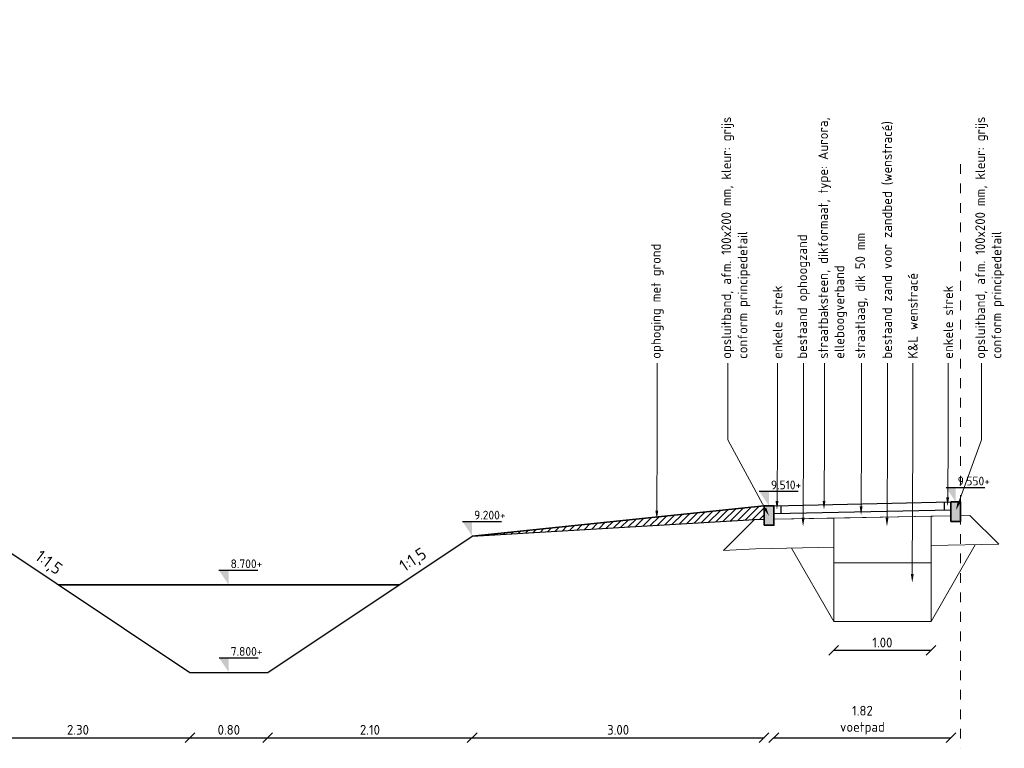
# Model space of a CAD drawing. Header units: metres. Extents: x 133 to 690, y 59 to 257.
# Tile 18 of 84: x 232 to 242, y 88 to 96. Entities that reach past the tile are written whole.
import ezdxf
from ezdxf import colors
from ezdxf.entities.mleader import LeaderData, LeaderLine
from ezdxf.math import Vec2, Vec3

# ---------------------------------------------------------------- set-up
doc = ezdxf.new("R2010")
doc.units = ezdxf.units.M
doc.header["$LTSCALE"] = 0.05
doc.linetypes.add('XX-AFBREEK', pattern=[7, 4, -1, 1, -1])
doc.layers.add('B-WE-GW-BESTAAND-MAAIVELD-GD', color=253, linetype='GW-MAAIVELD')
doc.layers.add('TM00_MAATVOERING', color=1, linetype='Continuous')
for name, color, linetype, lineweight in [('B-WE-GW-ONTGRAVINGSVAK-G', 253, 'Continuous', 18), ('B-WE-GW-WENSTRACÉ-G', 253, 'Continuous', 18), ('B-WE-OG-WATER-GD', 253, 'Continuous', 35), ('B-WE-VH-VERHARDING_FUNDERING-G', 253, 'Continuous', 18), ('N-WE-GW-GRONDWERKLIJN-GD', 1, 'Continuous', 30), ('N-WE-GW-SROND-AANVULLEN-AD-50', 11, 'Continuous', 18), ('N-WE-VH-KANTOPSLUITING-A', 253, 'Continuous', 35), ('N-WE-VH-KANTOPSLUITING-G', 3, 'Continuous', 35), ('N-WE-VH-VERHARDING_FUNDERING-GD', 1, 'Continuous', 15), ('N-WE-VH-VERHARDING_STRAATBAKSTEEN-GD', 2, 'Continuous', 25), ('X-XX-AL-AANPIJLING-T18', 10, 'Continuous', 15), ('X-XX-AL-AANPIJLING-T25', 7, 'Continuous', 20), ('X-XX-AL-AFBREEKLIJN-G', 7, 'XX-AFBREEK', 20), ('X-XX-AL-PEILMAAT-SD', 7, 'Continuous', 25)]:
    doc.layers.add(name, color=color, linetype=linetype, lineweight=lineweight)
doc.layers.add('TL00_HULPLAAG', color=211, linetype='Continuous', plot=False)
doc.styles.add('NLCS-ISO', font='NLCS-ISO.ttf')
doc.styles.add('NLCS-ISO-M50-T25', font='NLCS-ISO.ttf', dxfattribs={"height": 0.125})
doc.linetypes.add('GW-MAAIVELD', pattern='A,12,[40,NLCS.SHX,S=1,R=0,X=0,Y=-0.5],12', length=24)
doc.dimstyles.new('NLCS RODOR-DIM-050', dxfattribs={"dimscale": 0.05, "dimtxt": 2, "dimasz": 2, "dimexe": 1.25, "dimexo": 0.625, "dimtad": 1, "dimzin": 1, "dimdsep": 46, "dimtxsty": 'NLCS-ISO', "dimblk": 'OBLIQUE', "dimcen": 0, "dimse1": 1, "dimse2": 1, "dimclrd": 256, "dimclre": 1, "dimclrt": 256, "dimadec": 0, "dimazin": 0, "dimtfac": 1, "dimtmove": 2, "dimatfit": 3, "dimfxl": 1, "dimtolj": 1, "dimtzin": 0, "dimlwd": -1, "dimlwe": -1, "dimarcsym": 0})

# ---------------------------------------------------------------- blocks, each defined once
blk = doc.blocks.new('Opsluitband 10x20')
at = {"layer": 'N-WE-VH-KANTOPSLUITING-A'}
h = blk.add_hatch(color=253, dxfattribs=at)
h.dxf.hatch_style = 1
h.paths.add_polyline_path([(0, -0.2), (0, 0), (0.1, 0), (0.1, -0.2)])
at = {"layer": 'N-WE-VH-KANTOPSLUITING-G', "flags": 128}
blk.add_lwpolyline([(0, -0.2), (0, 0), (0.1, 0), (0.1, -0.2)], close=True, dxfattribs=at)
blk = doc.blocks.new('SAL-PEILMAAT_INFRACAD_H01-SOD')
blk.add_line((-2, 3), (6, 3))
blk.add_solid([(-2, 3), (0, 3), (0, 0)])
at = {"style": 'NLCS-ISO'}
blk.add_attdef('...', (0.4, 3.4), '', height=1.8, dxfattribs=at)
blk = doc.blocks.new('_Oblique')
at = {"color": 0, "linetype": 'ByBlock', "lineweight": -2}
blk.add_line((-0.5, -0.5), (0.5, 0.5), dxfattribs=at)
blk = doc.blocks.new('*D52')
at = {"layer": 'Defpoints', "color": 0, "transparency": 16777216}
for p in [(239.771, 90.347), (241.59, 90.387), (241.59, 88.465)]:
    blk.add_point(p, dxfattribs=at)
at = {"layer": 'TM00_MAATVOERING', "transparency": 16777216}
blk.add_line((239.771, 88.465), (241.59, 88.465), dxfattribs=at)
at = {"layer": 'TM00_MAATVOERING', "transparency": 16777216, "xscale": 0.1, "yscale": 0.1, "zscale": 0.1, "rotation": 180}
blk.add_blockref('_Oblique', (239.771, 88.465), dxfattribs=at)
at = {"layer": 'TM00_MAATVOERING', "transparency": 16777216, "xscale": 0.1, "yscale": 0.1, "zscale": 0.1}
blk.add_blockref('_Oblique', (241.59, 88.465), dxfattribs=at)
at = {"layer": 'TM00_MAATVOERING', "transparency": 16777216, "insert": (240.681, 88.645), "char_height": 0.1, "attachment_point": 5, "style": 'NLCS-ISO'}
blk.add_mtext('\\A1;1.82\\Pvoetpad', dxfattribs=at)
blk = doc.blocks.new('*D53')
at = {"layer": 'Defpoints', "color": 0, "transparency": 16777216}
for p in [(240.386, 90.826), (241.386, 90.844), (240.386, 89.362)]:
    blk.add_point(p, dxfattribs=at)
at = {"layer": 'TM00_MAATVOERING', "transparency": 16777216}
blk.add_line((241.386, 89.362), (240.386, 89.362), dxfattribs=at)
at = {"layer": 'TM00_MAATVOERING', "transparency": 16777216, "xscale": 0.1, "yscale": 0.1, "zscale": 0.1, "rotation": 180}
blk.add_blockref('_Oblique', (240.386, 89.362), dxfattribs=at)
at = {"layer": 'TM00_MAATVOERING', "transparency": 16777216, "xscale": 0.1, "yscale": 0.1, "zscale": 0.1}
blk.add_blockref('_Oblique', (241.386, 89.362), dxfattribs=at)
at = {"layer": 'TM00_MAATVOERING', "transparency": 16777216, "insert": (240.886, 89.443), "char_height": 0.1, "attachment_point": 5, "style": 'NLCS-ISO'}
blk.add_mtext('\\A1;1.00', dxfattribs=at)
blk = doc.blocks.new('*D78')
at = {"layer": 'Defpoints', "color": 0, "transparency": 16777216}
for p in [(231.471, 90.167), (233.771, 88.637), (233.771, 88.465)]:
    blk.add_point(p, dxfattribs=at)
at = {"layer": 'TM00_MAATVOERING', "transparency": 16777216}
blk.add_line((231.471, 88.465), (233.771, 88.465), dxfattribs=at)
at = {"layer": 'TM00_MAATVOERING', "transparency": 16777216, "xscale": 0.1, "yscale": 0.1, "zscale": 0.1, "rotation": 180}
blk.add_blockref('_Oblique', (231.471, 88.465), dxfattribs=at)
at = {"layer": 'TM00_MAATVOERING', "transparency": 16777216, "xscale": 0.1, "yscale": 0.1, "zscale": 0.1}
blk.add_blockref('_Oblique', (233.771, 88.465), dxfattribs=at)
at = {"layer": 'TM00_MAATVOERING', "transparency": 16777216, "insert": (232.621, 88.547), "char_height": 0.1, "attachment_point": 5, "style": 'NLCS-ISO'}
blk.add_mtext('\\A1;2.30', dxfattribs=at)
blk = doc.blocks.new('*D79')
at = {"layer": 'Defpoints', "color": 0, "transparency": 16777216}
for p in [(233.771, 88.637), (234.571, 88.637), (234.571, 88.465)]:
    blk.add_point(p, dxfattribs=at)
at = {"layer": 'TM00_MAATVOERING', "transparency": 16777216}
blk.add_line((233.771, 88.465), (234.571, 88.465), dxfattribs=at)
at = {"layer": 'TM00_MAATVOERING', "transparency": 16777216, "xscale": 0.1, "yscale": 0.1, "zscale": 0.1, "rotation": 180}
blk.add_blockref('_Oblique', (233.771, 88.465), dxfattribs=at)
at = {"layer": 'TM00_MAATVOERING', "transparency": 16777216, "xscale": 0.1, "yscale": 0.1, "zscale": 0.1}
blk.add_blockref('_Oblique', (234.571, 88.465), dxfattribs=at)
at = {"layer": 'TM00_MAATVOERING', "transparency": 16777216, "insert": (234.171, 88.547), "char_height": 0.1, "attachment_point": 5, "style": 'NLCS-ISO'}
blk.add_mtext('\\A1;0.80', dxfattribs=at)
blk = doc.blocks.new('*D80')
at = {"layer": 'Defpoints', "color": 0, "transparency": 16777216}
for p in [(236.671, 90.037), (234.571, 88.637), (236.671, 88.465)]:
    blk.add_point(p, dxfattribs=at)
at = {"layer": 'TM00_MAATVOERING', "transparency": 16777216}
blk.add_line((234.571, 88.465), (236.671, 88.465), dxfattribs=at)
at = {"layer": 'TM00_MAATVOERING', "transparency": 16777216, "xscale": 0.1, "yscale": 0.1, "zscale": 0.1, "rotation": 180}
blk.add_blockref('_Oblique', (234.571, 88.465), dxfattribs=at)
at = {"layer": 'TM00_MAATVOERING', "transparency": 16777216, "xscale": 0.1, "yscale": 0.1, "zscale": 0.1}
blk.add_blockref('_Oblique', (236.671, 88.465), dxfattribs=at)
at = {"layer": 'TM00_MAATVOERING', "transparency": 16777216, "insert": (235.621, 88.547), "char_height": 0.1, "attachment_point": 5, "style": 'NLCS-ISO'}
blk.add_mtext('\\A1;2.10', dxfattribs=at)
blk = doc.blocks.new('*D81')
at = {"layer": 'Defpoints', "color": 0, "transparency": 16777216}
for p in [(239.671, 90.347), (236.671, 90.037), (239.671, 88.465)]:
    blk.add_point(p, dxfattribs=at)
at = {"layer": 'TM00_MAATVOERING', "transparency": 16777216}
blk.add_line((236.671, 88.465), (239.671, 88.465), dxfattribs=at)
at = {"layer": 'TM00_MAATVOERING', "transparency": 16777216, "xscale": 0.1, "yscale": 0.1, "zscale": 0.1, "rotation": 180}
blk.add_blockref('_Oblique', (236.671, 88.465), dxfattribs=at)
at = {"layer": 'TM00_MAATVOERING', "transparency": 16777216, "xscale": 0.1, "yscale": 0.1, "zscale": 0.1}
blk.add_blockref('_Oblique', (239.671, 88.465), dxfattribs=at)
at = {"layer": 'TM00_MAATVOERING', "transparency": 16777216, "insert": (238.171, 88.547), "char_height": 0.1, "attachment_point": 5, "style": 'NLCS-ISO'}
blk.add_mtext('\\A1;3.00', dxfattribs=at)

msp = doc.modelspace()

# ---------------------------------------------------------------- hatches: boundary and pattern name
at = {"layer": 'N-WE-GW-SROND-AANVULLEN-AD-50'}
h = msp.add_hatch(dxfattribs=at)
h.set_pattern_fill('AGW-WERK_AANVULLEN', color=256, scale=0.01, pattern_type=2)
h.set_pattern_definition([(45, (0, 0), (-0.035355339, 0.035355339), [])])
h.paths.add_polyline_path([(239.671, 90.847), (236.671, 90.537), (239.571, 90.707), (239.671, 90.709)])

# ---------------------------------------------------------------- linework, layer by layer
at = {"layer": 'B-WE-GW-BESTAAND-MAAIVELD-GD', "flags": 128}
msp.add_lwpolyline([(230.851, 90.507), (231.711, 90.507), (233.771, 89.137), (234.571, 89.137), (236.671, 90.537), (239.571, 90.707)], dxfattribs=at)
at = {"layer": 'B-WE-GW-ONTGRAVINGSVAK-G', "flags": 128}
for points in [[(241.386, 89.661), (241.841, 90.448)], [(240.386, 89.661), (239.951, 90.414)]]:
    msp.add_lwpolyline(points, dxfattribs=at)
at = {"layer": 'B-WE-GW-WENSTRACÉ-G', "flags": 128}
msp.add_lwpolyline([(240.386, 90.261), (240.386, 89.661), (241.386, 89.661), (241.386, 90.261)], close=True, dxfattribs=at)
at = {"layer": 'B-WE-OG-WATER-GD', "flags": 128}
msp.add_lwpolyline([(235.921, 90.037), (232.418, 90.037)], dxfattribs=at)
at = {"layer": 'B-WE-VH-VERHARDING_FUNDERING-G', "flags": 128}
for points in [[(241.69, 90.745), (241.786, 90.747)], [(241.786, 90.747), (242.081, 90.452)], [(239.252, 90.388), (239.571, 90.707)], [(239.571, 90.707), (239.671, 90.709)], [(239.771, 90.711), (241.59, 90.744)], [(240.386, 90.722), (240.386, 89.661)], [(241.386, 90.74), (241.386, 89.661)], [(241.386, 90.44), (242.081, 90.452)], [(239.252, 90.388), (239.583, 90.407), (240.386, 90.422)]]:
    msp.add_lwpolyline(points, dxfattribs=at)
at = {"layer": 'N-WE-GW-GRONDWERKLIJN-GD'}
msp.add_line((236.671, 90.537), (239.671, 90.847), dxfattribs=at)
at = {"layer": 'N-WE-GW-GRONDWERKLIJN-GD', "flags": 128}
msp.add_lwpolyline([(236.671, 90.537), (239.571, 90.707), (239.671, 90.709)], dxfattribs=at)
at = {"layer": 'N-WE-VH-VERHARDING_FUNDERING-GD', "flags": 128}
msp.add_lwpolyline([(239.771, 90.711), (240.386, 90.722), (241.386, 90.74), (241.59, 90.744)], dxfattribs=at)
at = {"layer": 'N-WE-VH-VERHARDING_STRAATBAKSTEEN-GD'}
for p, q in [((239.771, 90.847), (241.59, 90.887)), ((239.773, 90.767), (241.592, 90.807))]:
    msp.add_line(p, q, dxfattribs=at)
at = {"layer": 'N-WE-VH-VERHARDING_STRAATBAKSTEEN-GD', "flags": 128}
for points in [[(239.841, 90.849), (239.843, 90.769)], [(241.52, 90.886), (241.522, 90.806)]]:
    msp.add_lwpolyline(points, dxfattribs=at)
at = {"layer": 'TL00_HULPLAAG', "flags": 128}
msp.add_lwpolyline([(239.671, 90.847), (236.671, 90.537), (239.571, 90.707), (239.671, 90.709)], close=True, dxfattribs=at)
at = {"layer": 'X-XX-AL-AFBREEKLIJN-G', "ltscale": 0.5, "flags": 128}
msp.add_lwpolyline([(241.69, 94.357), (241.69, 88.357)], dxfattribs=at)

# ---------------------------------------------------------------- block references
at = {"layer": 'N-WE-VH-KANTOPSLUITING-A'}
for p in [(239.671, 90.847), (241.59, 90.887)]:
    msp.add_blockref('Opsluitband 10x20', p, dxfattribs=at)
at = {"layer": 'X-XX-AL-PEILMAAT-SD', "xscale": 0.05, "yscale": 0.05, "zscale": 0.05}
for p, values in [((239.721, 90.847), {'...': '9.510+'}), ((241.64, 90.887), {'...': '9.550+'}), ((236.671, 90.537), {'...': '9.200+'}), ((234.169, 90.037), {'...': '8.700+'}), ((234.171, 89.137), {'...': '7.800+'})]:
    msp.add_blockref('SAL-PEILMAAT_INFRACAD_H01-SOD', p, dxfattribs=at).add_auto_attribs(values)

# ---------------------------------------------------------------- texts
at = {"layer": 'X-XX-AL-AANPIJLING-T25', "char_height": 0.125, "attachment_point": 1, "style": 'NLCS-ISO-M50-T25'}
for insert, width, rotation in [((235.908, 90.269), 0.63092, 33.6901), ((232.246, 90.403), 0.18196, 323.398)]:
    msp.add_mtext('\\A1;1:1,5', dxfattribs=dict(at, insert=insert, width=width, rotation=rotation))

# ---------------------------------------------------------------- dimensions: what is measured, and where the dimension line sits
at = {"layer": 'TM00_MAATVOERING'}
for base, p1, p2, picture, middle in [((240.386, 89.362), (241.386, 90.844), (240.386, 90.826), '*D53', (240.886, 89.443)), ((239.671, 88.465), (236.671, 90.037), (239.671, 90.347), '*D81', (238.171, 88.547)), ((233.771, 88.465), (231.471, 90.167), (233.771, 88.637), '*D78', (232.621, 88.547)), ((236.671, 88.465), (234.571, 88.637), (236.671, 90.037), '*D80', (235.621, 88.547)), ((234.571, 88.465), (233.771, 88.637), (234.571, 88.637), '*D79', (234.171, 88.547))]:
    dim = msp.add_linear_dim(base=base, p1=p1, p2=p2, dimstyle='NLCS RODOR-DIM-050', dxfattribs=at)
    dim.commit()
    dim.dimension.update_dxf_attribs({"geometry": picture, "text_midpoint": middle})
dim = msp.add_linear_dim(base=(241.59, 88.465), p1=(239.771, 90.347), p2=(241.59, 90.387), text='<>\\Pvoetpad', dimstyle='NLCS RODOR-DIM-050', dxfattribs=at)
dim.commit()
dim.dimension.update_dxf_attribs({"geometry": '*D52', "text_midpoint": (240.681, 88.645)})

# ---------------------------------------------------------------- leaders
at = {"layer": 'X-XX-AL-AANPIJLING-T18'}
ml = msp.add_multileader_mtext('Standard', dxfattribs=at)
ml.set_content('{\\C2;ophoging met grond}', color=256, style='NLCS-ISO-M50-T25')
ml.set_leader_properties(color=256, linetype='ByLayer', lineweight=-1)
ml.build(insert=Vec2(0, 0))
ml.multileader.update_dxf_attribs({"text_right_attachment_type": 5, "dogleg_length": 0.045, "arrow_head_size": 0.09})
ctx = ml.context
ctx.base_point, ctx.char_height, ctx.arrow_head_size, ctx.landing_gap_size, ctx.plane_origin, ctx.plane_x_axis, ctx.plane_y_axis = Vec3(238.573, 92.313), 0.1, 0.09, 0.045, Vec3(238.573, 88.74), Vec3(0, 1), Vec3(-1, 0)
ctx.right_attachment = 5
notes = []
notes.append((ctx, [(0, (1, 1, 0), (238.573, 92.223), (0, 1), 0.09, [(0, [(238.568, 90.709), (238.573, 91.524)], 0, [])])]))
ctx.mtext.insert, ctx.mtext.text_direction, ctx.mtext.rotation, ctx.mtext.width, ctx.mtext.flow_direction = Vec3(238.508, 92.358), Vec3(0, 1), 1.570796, 3.48189, 5
ml = msp.add_multileader_mtext('Standard', dxfattribs=at)
ml.set_content('{\\C2;opsluitband, afm. 100x200 mm, kleur: grijs \\Pconform principedetail}', color=256, style='NLCS-ISO-M50-T25')
ml.set_leader_properties(color=256, linetype='ByLayer', lineweight=-1)
ml.build(insert=Vec2(0, 0))
ml.multileader.update_dxf_attribs({"text_right_attachment_type": 5, "dogleg_length": 0.045, "arrow_head_size": 0.09})
ctx = ml.context
ctx.base_point, ctx.char_height, ctx.arrow_head_size, ctx.landing_gap_size, ctx.plane_origin, ctx.plane_x_axis, ctx.plane_y_axis = Vec3(239.297, 92.313), 0.1, 0.09, 0.045, Vec3(239.297, 88.74), Vec3(0, 1), Vec3(-1, 0)
ctx.right_attachment = 5
notes.append((ctx, [(0, (1, 1, 0), (239.297, 92.223), (0, 1), 0.09, [(0, [(239.722, 90.744), (239.297, 91.524)], 0, [])])]))
ctx.mtext.insert, ctx.mtext.text_direction, ctx.mtext.rotation, ctx.mtext.width, ctx.mtext.flow_direction = Vec3(239.232, 92.358), Vec3(0, 1), 1.570796, 3.48189, 5
ml = msp.add_multileader_mtext('Standard', dxfattribs=at)
ml.set_content('{\\C2;K&L wenstracé}', color=256, style='NLCS-ISO-M50-T25')
ml.set_leader_properties(color=256, linetype='ByLayer', lineweight=-1)
ml.build(insert=Vec2(0, 0))
ml.multileader.update_dxf_attribs({"text_right_attachment_type": 5, "dogleg_length": 0.045, "arrow_head_size": 0.09})
ctx = ml.context
ctx.base_point, ctx.char_height, ctx.arrow_head_size, ctx.landing_gap_size, ctx.plane_origin, ctx.plane_x_axis, ctx.plane_y_axis = Vec3(241.199, 92.313), 0.1, 0.09, 0.045, Vec3(241.199, 88.74), Vec3(0, 1), Vec3(-1, 0)
ctx.right_attachment = 5
notes.append((ctx, [(0, (1, 1, 0), (241.199, 92.223), (0, 1), 0.09, [(0, [(241.193, 90.058), (241.199, 91.524)], 0, [])])]))
ctx.mtext.insert, ctx.mtext.text_direction, ctx.mtext.rotation, ctx.mtext.width, ctx.mtext.flow_direction = Vec3(241.149, 92.358), Vec3(0, 1), 1.570796, 3.48189, 5
ml = msp.add_multileader_mtext('Standard', dxfattribs=at)
ml.set_content('{\\C2;opsluitband, afm. 100x200 mm, kleur: grijs \\Pconform principedetail}', color=256, style='NLCS-ISO-M50-T25')
ml.set_leader_properties(color=256, linetype='ByLayer', lineweight=-1)
ml.build(insert=Vec2(0, 0))
ml.multileader.update_dxf_attribs({"text_right_attachment_type": 5, "dogleg_length": 0.045, "arrow_head_size": 0.09})
ctx = ml.context
ctx.base_point, ctx.char_height, ctx.arrow_head_size, ctx.landing_gap_size, ctx.plane_origin, ctx.plane_x_axis, ctx.plane_y_axis = Vec3(241.906, 92.313), 0.1, 0.09, 0.045, Vec3(241.906, 88.74), Vec3(0, 1), Vec3(-1, 0)
ctx.right_attachment = 5
notes.append((ctx, [(0, (1, 1, 0), (241.906, 92.223), (0, 1), 0.09, [(0, [(241.642, 90.801), (241.906, 91.524)], 0, [])])]))
ctx.mtext.insert, ctx.mtext.text_direction, ctx.mtext.rotation, ctx.mtext.width, ctx.mtext.flow_direction = Vec3(241.841, 92.358), Vec3(0, 1), 1.570796, 3.48189, 5
ml = msp.add_multileader_mtext('Standard', dxfattribs=at)
ml.set_content('{\\C2;enkele strek}', color=256, style='NLCS-ISO-M50-T25')
ml.set_leader_properties(color=256, linetype='ByLayer', lineweight=-1)
ml.build(insert=Vec2(0, 0))
ml.multileader.update_dxf_attribs({"text_right_attachment_type": 5, "dogleg_length": 0.045, "arrow_head_size": 0.09})
ctx = ml.context
ctx.base_point, ctx.char_height, ctx.arrow_head_size, ctx.landing_gap_size, ctx.plane_origin, ctx.plane_x_axis, ctx.plane_y_axis = Vec3(239.809, 92.313), 0.1, 0.09, 0.045, Vec3(239.809, 88.74), Vec3(0, 1), Vec3(-1, 0)
ctx.right_attachment = 5
notes.append((ctx, [(0, (1, 1, 0), (239.809, 92.223), (0, 1), 0.09, [(0, [(239.803, 90.806), (239.809, 91.524)], 0, [])])]))
ctx.mtext.insert, ctx.mtext.text_direction, ctx.mtext.rotation, ctx.mtext.width, ctx.mtext.flow_direction = Vec3(239.759, 92.358), Vec3(0, 1), 1.570796, 3.01084, 5
ml = msp.add_multileader_mtext('Standard', dxfattribs=at)
ml.set_content('{\\C2;bestaand ophoogzand}', color=256, style='NLCS-ISO-M50-T25')
ml.set_leader_properties(color=256, linetype='ByLayer', lineweight=-1)
ml.build(insert=Vec2(0, 0))
ml.multileader.update_dxf_attribs({"text_right_attachment_type": 5, "dogleg_length": 0.045, "arrow_head_size": 0.09})
ctx = ml.context
ctx.base_point, ctx.char_height, ctx.arrow_head_size, ctx.landing_gap_size, ctx.plane_origin, ctx.plane_x_axis, ctx.plane_y_axis = Vec3(240.077, 92.313), 0.1, 0.09, 0.045, Vec3(240.077, 88.74), Vec3(0, 1), Vec3(-1, 0)
ctx.right_attachment = 5
notes.append((ctx, [(0, (1, 1, 0), (240.077, 92.223), (0, 1), 0.09, [(0, [(240.071, 90.635), (240.077, 91.524)], 0, [])])]))
ctx.mtext.insert, ctx.mtext.text_direction, ctx.mtext.rotation, ctx.mtext.width, ctx.mtext.flow_direction = Vec3(240.012, 92.358), Vec3(0, 1), 1.570796, 3.01084, 5
ml = msp.add_multileader_mtext('Standard', dxfattribs=at)
ml.set_content('{\\C2;straatbaksteen, dikformaat, type: Aurora, elleboogverband}', color=256, style='NLCS-ISO-M50-T25')
ml.set_leader_properties(color=256, linetype='ByLayer', lineweight=-1)
ml.build(insert=Vec2(0, 0))
ml.multileader.update_dxf_attribs({"text_right_attachment_type": 5, "dogleg_length": 0.045, "arrow_head_size": 0.09})
ctx = ml.context
ctx.base_point, ctx.char_height, ctx.arrow_head_size, ctx.landing_gap_size, ctx.plane_origin, ctx.plane_x_axis, ctx.plane_y_axis = Vec3(240.292, 92.313), 0.1, 0.09, 0.045, Vec3(240.292, 88.74), Vec3(0, 1), Vec3(-1, 0)
ctx.right_attachment = 5
notes.append((ctx, [(0, (1, 1, 0), (240.292, 92.223), (0, 1), 0.09, [(0, [(240.286, 90.808), (240.292, 91.524)], 0, [])])]))
ctx.mtext.insert, ctx.mtext.text_direction, ctx.mtext.rotation, ctx.mtext.width, ctx.mtext.flow_direction = Vec3(240.227, 92.358), Vec3(0, 1), 1.570796, 3.01084, 5
ml = msp.add_multileader_mtext('Standard', dxfattribs=at)
ml.set_content('{\\C2;straatlaag, dik 50 mm}', color=256, style='NLCS-ISO-M50-T25')
ml.set_leader_properties(color=256, linetype='ByLayer', lineweight=-1)
ml.build(insert=Vec2(0, 0))
ml.multileader.update_dxf_attribs({"text_right_attachment_type": 5, "dogleg_length": 0.045, "arrow_head_size": 0.09})
ctx = ml.context
ctx.base_point, ctx.char_height, ctx.arrow_head_size, ctx.landing_gap_size, ctx.plane_origin, ctx.plane_x_axis, ctx.plane_y_axis = Vec3(240.673, 92.313), 0.1, 0.09, 0.045, Vec3(240.673, 88.74), Vec3(0, 1), Vec3(-1, 0)
ctx.right_attachment = 5
notes.append((ctx, [(0, (1, 1, 0), (240.673, 92.223), (0, 1), 0.09, [(0, [(240.667, 90.752), (240.673, 91.524)], 0, [])])]))
ctx.mtext.insert, ctx.mtext.text_direction, ctx.mtext.rotation, ctx.mtext.width, ctx.mtext.flow_direction = Vec3(240.608, 92.358), Vec3(0, 1), 1.570796, 3.01084, 5
ml = msp.add_multileader_mtext('Standard', dxfattribs=at)
ml.set_content('{\\C2;bestaand zand voor zandbed (wenstracé)}', color=256, style='NLCS-ISO-M50-T25')
ml.set_leader_properties(color=256, linetype='ByLayer', lineweight=-1)
ml.build(insert=Vec2(0, 0))
ml.multileader.update_dxf_attribs({"text_right_attachment_type": 5, "dogleg_length": 0.045, "arrow_head_size": 0.09})
ctx = ml.context
ctx.base_point, ctx.char_height, ctx.arrow_head_size, ctx.landing_gap_size, ctx.plane_origin, ctx.plane_x_axis, ctx.plane_y_axis = Vec3(240.939, 92.313), 0.1, 0.09, 0.045, Vec3(240.939, 88.74), Vec3(0, 1), Vec3(-1, 0)
ctx.right_attachment = 5
notes.append((ctx, [(0, (1, 1, 0), (240.939, 92.223), (0, 1), 0.09, [(0, [(240.933, 90.635), (240.939, 91.524)], 0, [])])]))
ctx.mtext.insert, ctx.mtext.text_direction, ctx.mtext.rotation, ctx.mtext.width, ctx.mtext.flow_direction = Vec3(240.884, 92.358), Vec3(0, 1), 1.570796, 3.01084, 5
ml = msp.add_multileader_mtext('Standard', dxfattribs=at)
ml.set_content('{\\C2;enkele strek}', color=256, style='NLCS-ISO-M50-T25')
ml.set_leader_properties(color=256, linetype='ByLayer', lineweight=-1)
ml.build(insert=Vec2(0, 0))
ml.multileader.update_dxf_attribs({"text_right_attachment_type": 5, "dogleg_length": 0.045, "arrow_head_size": 0.09})
ctx = ml.context
ctx.base_point, ctx.char_height, ctx.arrow_head_size, ctx.landing_gap_size, ctx.plane_origin, ctx.plane_x_axis, ctx.plane_y_axis = Vec3(241.562, 92.313), 0.1, 0.09, 0.045, Vec3(241.562, 88.74), Vec3(0, 1), Vec3(-1, 0)
ctx.right_attachment = 5
notes.append((ctx, [(0, (1, 1, 0), (241.562, 92.223), (0, 1), 0.09, [(0, [(241.556, 90.843), (241.562, 91.524)], 0, [])])]))
ctx.mtext.insert, ctx.mtext.text_direction, ctx.mtext.rotation, ctx.mtext.width, ctx.mtext.flow_direction = Vec3(241.512, 92.358), Vec3(0, 1), 1.570796, 3.01084, 5
for ctx, leaders in notes:
    for number, flags, end, landing, length, lines in leaders:
        leader = LeaderData()
        leader.index, (leader.has_last_leader_line, leader.has_dogleg_vector, leader.attachment_direction) = number, flags
        leader.last_leader_point, leader.dogleg_vector, leader.dogleg_length = Vec3(end), Vec3(landing), length
        for number, points, colour, breaks in lines:
            line = LeaderLine()
            line.index, line.vertices, line.color, line.breaks = number, Vec3.list(points), colors.encode_raw_color(colour), breaks
            leader.lines.append(line)
        ctx.leaders.append(leader)

doc.saveas('drawing.dxf')
